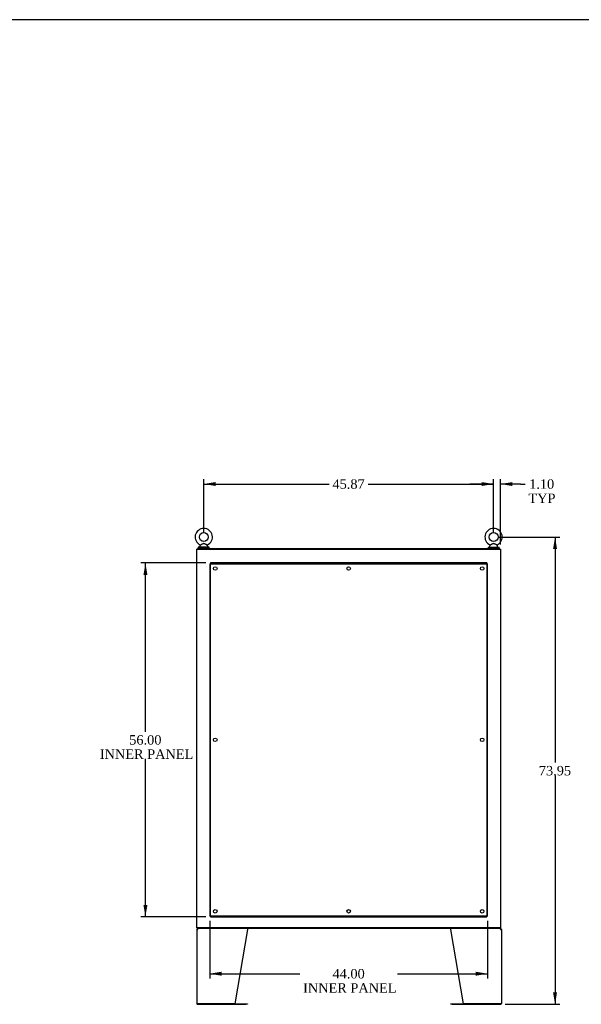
# Model space of a CAD drawing. Header units: inches. Extents: x 1 to 359, y -2 to 239.
# Tile 19 of 24: x 199 to 287, y 83 to 239. Entities that reach past the tile are written whole.
import ezdxf
from ezdxf.enums import TextEntityAlignment as Align
from ezdxf.lldxf.tags import DXFTag

# ---------------------------------------------------------------- set-up
doc = ezdxf.new("R2010")
doc.units = ezdxf.units.IN
doc.header["$MEASUREMENT"] = 0
for name, color, linetype in [('COM43132', 7, 'Continuous'), ('COM55602-3', 7, 'Continuous'), ('COM70112-5', 7, 'Continuous'), ('COM71181-3', 7, 'Continuous'), ('COM71183-5', 7, 'Continuous'), ('Default', 7, 'Continuous'), ('SCS86415', 7, 'Continuous'), ('WAF25377', 7, 'Continuous'), ('WAM254785', 7, 'Continuous')]:
    doc.layers.add(name, color=color, linetype=linetype)
doc.styles.add('SEACAD_Times_New_Roman', font='times.ttf')
tags = doc.linetypes.add('HIDDEN2', pattern=[0.1875, 0.125, -0.0625]).pattern_tags.tags
tags[6:7] = [DXFTag(74, 4), DXFTag(75, 0), DXFTag(340, '0'), DXFTag(46, 0.0), DXFTag(50, 0.0), DXFTag(44, 0.0), DXFTag(45, 0.0)]
tags[4:5] = [DXFTag(74, 4), DXFTag(75, 0), DXFTag(340, '0'), DXFTag(46, 0.0), DXFTag(50, 0.0), DXFTag(44, 0.0), DXFTag(45, 0.0)]
doc.dimstyles.new('HAMMOND_(STH_-_300x200)', dxfattribs={"dimtxt": 1.5, "dimasz": 1.875, "dimexe": 0.75, "dimexo": 0.75, "dimgap": 0.375, "dimtad": 0, "dimtih": 1, "dimtoh": 1, "dimzin": 0, "dimdsep": 46, "dimtxsty": 'SEACAD_Times_New_Roman', "dimblk1": '_SE_FILLED', "dimblk2": '_SE_FILLED', "dimsah": 1, "dimcen": 0.75, "dimadec": 0, "dimazin": 0, "dimtfac": 0.8, "dimtofl": 0, "dimtmove": 0, "dimatfit": 3, "dimfxl": 1, "dimtolj": 1, "dimtzin": 0, "dimarcsym": 0})

# ---------------------------------------------------------------- blocks, each defined once
blk = doc.blocks.new('SE4')
at = {"layer": 'COM43132', "color": 7, "linetype": 'HIDDEN2'}
for p, q in [((228.63, 152.76), (228.63, 97.01)), ((228.63, 152.76), (228.76, 152.76)), ((272.51, 152.89), (228.76, 152.89)), ((228.76, 152.89), (228.76, 152.76)), ((228.76, 97.01), (228.76, 152.76)), ((228.76, 152.76), (272.51, 152.76)), ((228.76, 152.76), (228.82, 152.7)), ((228.76, 152.76), (228.76, 152.76)), ((228.82, 152.7), (228.76, 152.76)), ((228.76, 152.76), (228.76, 152.76)), ((272.51, 152.76), (272.45, 152.7)), ((272.45, 152.7), (272.51, 152.76)), ((272.51, 152.89), (272.51, 152.76)), ((272.51, 152.76), (272.51, 97.01)), ((272.63, 152.76), (272.51, 152.76)), ((272.51, 152.76), (272.51, 152.76)), ((272.51, 152.76), (272.51, 152.76)), ((272.63, 97.01), (272.63, 152.76)), ((228.82, 152.7), (228.82, 152.7)), ((228.82, 152.7), (228.82, 152.7)), ((272.45, 152.7), (272.45, 152.7)), ((272.45, 152.7), (272.45, 152.7)), ((228.63, 97.01), (228.76, 97.01)), ((228.82, 97.07), (228.76, 97.01)), ((228.76, 97.01), (228.82, 97.07)), ((272.51, 97.01), (228.76, 97.01)), ((228.76, 96.89), (228.76, 97.01)), ((228.76, 97.01), (228.76, 97.01)), ((228.76, 97.01), (228.76, 97.01)), ((228.76, 96.89), (272.51, 96.89)), ((228.82, 97.07), (228.82, 97.07)), ((228.82, 97.07), (228.82, 97.07)), ((272.45, 97.07), (272.45, 97.07)), ((272.45, 97.07), (272.45, 97.07)), ((272.45, 97.07), (272.51, 97.01)), ((272.51, 97.01), (272.45, 97.07)), ((272.63, 97.01), (272.51, 97.01)), ((272.51, 96.89), (272.51, 97.01)), ((272.51, 97.01), (272.51, 97.01)), ((272.51, 97.01), (272.51, 97.01))]:
    blk.add_line(p, q, dxfattribs=at)
for centre in [(229.51, 152.01), (250.63, 152.01), (271.76, 152.01), (229.51, 124.89), (271.76, 124.89), (229.51, 97.76), (250.63, 97.76), (271.76, 97.76)]:
    blk.add_circle(centre, 0.281, dxfattribs=at)
for centre, start, end in [((229.47, 154.02), 238.8388, 243.6607), ((227.5, 152.05), 26.3393, 31.1612), ((273.77, 152.05), 148.8388, 153.6607), ((271.8, 154.02), 296.3393, 301.1612), ((229.47, 95.75), 116.3393, 121.1612), ((227.5, 97.72), 328.8388, 333.6607), ((271.8, 95.75), 58.8388, 63.6607), ((273.77, 97.72), 206.3393, 211.1612)]:
    blk.add_arc(centre, 1.48, start, end, dxfattribs=at)
at = {"layer": 'COM55602-3', "color": 7, "linetype": 'Continuous'}
for p, q in [((226.6, 94.9), (226.6, 83.18)), ((226.6, 94.9), (226.74, 94.9)), ((226.71, 94.93), (226.63, 94.98)), ((226.74, 94.95), (226.74, 95.04)), ((226.74, 94.9), (226.74, 94.98)), ((226.74, 94.9), (226.74, 94.9)), ((234.6, 94.9), (232.6, 83.14)), ((234.6, 94.98), (234.6, 94.9)), ((266.81, 94.9), (266.81, 94.98)), ((268.81, 83.14), (266.81, 94.9)), ((274.57, 95.04), (274.61, 95.04)), ((274.66, 95.04), (274.61, 95.04)), ((274.66, 94.95), (274.66, 95.04)), ((274.66, 94.98), (274.66, 94.9)), ((274.66, 94.9), (274.81, 94.9)), ((274.66, 94.9), (274.66, 94.9)), ((274.7, 94.93), (274.78, 94.98)), ((274.81, 94.9), (274.81, 83.18)), ((226.74, 83.14), (226.61, 83.14)), ((226.61, 83.14), (226.74, 83.14)), ((232.6, 83.14), (226.74, 83.14)), ((226.74, 83.14), (234.38, 83.14)), ((226.74, 83.04), (234.38, 83.04)), ((234.38, 83.14), (234.6, 83.14)), ((234.6, 83.04), (234.38, 83.04)), ((234.6, 83.14), (234.6, 83.04)), ((266.81, 83.04), (266.81, 83.14)), ((266.81, 83.14), (267.03, 83.14)), ((267.03, 83.04), (266.81, 83.04)), ((267.03, 83.14), (274.66, 83.14)), ((267.03, 83.04), (274.66, 83.04)), ((274.66, 83.14), (268.81, 83.14)), ((274.66, 83.14), (274.8, 83.14)), ((274.8, 83.14), (274.66, 83.14))]:
    blk.add_line(p, q, dxfattribs=at)
for centre, radius, start, end in [((226.74, 94.9), 0.143, 142.4162, 180), ((226.74, 94.9), 0.143, 90, 142.4162), ((226.74, 94.9), 0.048, 142.4162, 180), ((226.74, 94.9), 0.048, 90.0001, 142.416), ((274.66, 94.9), 0.143, 37.5838, 90), ((274.66, 94.9), 0.048, 37.584, 89.9999), ((274.66, 94.9), 0.048, 0, 37.5838), ((274.66, 94.9), 0.143, 0, 37.5838), ((226.74, 83.18), 0.143, 180, 199.6129), ((226.74, 83.18), 0.143, 199.6129, 270), ((274.66, 83.18), 0.143, 270, 340.3871), ((274.66, 83.18), 0.143, 340.3871, 0)]:
    blk.add_arc(centre, radius, start, end, dxfattribs=at)
for centre, major_axis, start_param, end_param in [((226.74, 83.18), (0.143, 0), 3.141593, 3.483903), ((274.66, 83.18), (-0.143, 0), 2.799282, 3.141593)]:
    blk.add_ellipse(centre, major_axis=major_axis, ratio=0.99836, start_param=start_param, end_param=end_param, dxfattribs=at)
for points in [[(226.74, 94.98), (226.75, 95), (226.76, 95.02), (226.78, 95.04), (226.79, 95.04), (226.8, 95.04)], [(234.59, 95.04), (234.59, 95.04), (234.59, 95.04), (234.6, 95.02), (234.6, 95), (234.6, 94.98)], [(266.81, 94.98), (266.81, 95), (266.81, 95.02), (266.81, 95.04), (266.82, 95.04), (266.82, 95.04)], [(274.61, 95.04), (274.62, 95.04), (274.63, 95.04), (274.65, 95.02), (274.65, 95), (274.66, 94.98)]]:
    blk.add_open_spline(points, degree=3, knots=[0, 0, 0, 0, 0.5, 0.5, 1, 1, 1, 1], dxfattribs=at)
at = {"layer": 'COM70112-5', "color": 7, "linetype": 'Continuous'}
for p, q in [((226.7, 155.17), (274.57, 155.17)), ((226.7, 155.07), (226.7, 155.17)), ((274.57, 155.07), (274.57, 155.17))]:
    blk.add_line(p, q, dxfattribs=at)
at = {"layer": 'COM71181-3', "color": 7, "linetype": 'Continuous'}
for p, q in [((226.6, 155.07), (226.74, 155.07)), ((226.6, 95.14), (226.6, 155.07)), ((226.74, 155.07), (274.52, 155.07)), ((274.52, 155.07), (274.66, 155.07)), ((274.66, 155.07), (274.66, 95.14)), ((226.74, 95.14), (226.6, 95.14)), ((274.52, 95.14), (226.74, 95.14)), ((274.66, 95.14), (274.52, 95.14))]:
    blk.add_line(p, q, dxfattribs=at)
at = {"layer": 'COM71183-5', "color": 7, "linetype": 'Continuous'}
for p, q in [((226.7, 95.14), (226.7, 95.04)), ((274.57, 95.14), (274.57, 95.04)), ((274.57, 95.04), (226.7, 95.04))]:
    blk.add_line(p, q, dxfattribs=at)
at = {"layer": 'SCS86415', "color": 7, "linetype": 'Continuous'}
for p, q in [((227.07, 155.58), (227.07, 155.47)), ((227.15, 155.7), (227.09, 155.62)), ((228.31, 155.62), (228.24, 155.7)), ((228.32, 155.47), (228.32, 155.58)), ((272.94, 155.58), (272.94, 155.47)), ((273.02, 155.7), (272.96, 155.62)), ((274.18, 155.62), (274.12, 155.7)), ((274.19, 155.47), (274.19, 155.58))]:
    blk.add_line(p, q, dxfattribs=at)
for centre in [(227.7, 156.99), (273.57, 156.99)]:
    blk.add_circle(centre, 0.704, dxfattribs=at)
for centre, radius, start, end in [((227.7, 156.99), 1.37, 90, 245.9729), ((227.7, 156.99), 1.37, 293.9968, 90), ((273.57, 156.99), 1.37, 90, 245.9729), ((273.57, 156.99), 1.37, 293.9968, 90), ((227.13, 155.58), 0.06, 140.3214, 180), ((227.13, 155.47), 0.06, 180, 270), ((228.27, 155.72), 0.03, 118.4473, 242.1084), ((228.26, 155.47), 0.06, 270, 0), ((228.26, 155.58), 0.06, 0, 39.6786), ((273, 155.58), 0.06, 140.3214, 180), ((273, 155.47), 0.06, 180, 270), ((274.14, 155.72), 0.03, 118.4473, 242.1084), ((274.13, 155.47), 0.06, 270, 0), ((274.13, 155.58), 0.06, 0, 39.6786)]:
    blk.add_arc(centre, radius, start, end, dxfattribs=at)
for points, knots in [([(227.14, 155.75), (227.14, 155.75), (227.14, 155.75), (227.14, 155.75), (227.17, 155.76), (227.24, 155.8), (227.29, 155.82), (227.4, 155.88), (227.46, 155.9), (227.58, 155.95), (227.64, 155.97), (227.74, 155.97), (227.77, 155.96), (227.83, 155.95), (227.86, 155.93), (227.95, 155.9), (228.01, 155.87), (228.11, 155.82), (228.16, 155.79), (228.24, 155.76), (228.26, 155.75), (228.25, 155.75), (228.25, 155.75), (228.25, 155.75)], [0.4346058, 0.4346058, 0.4346058, 0.4346058, 0.4375, 0.4375, 0.5, 0.5, 0.5625, 0.5625, 0.625, 0.625, 0.6875, 0.6875, 0.71875, 0.71875, 0.75, 0.75, 0.8125, 0.8125, 0.875, 0.875, 0.9375, 0.9375, 0.9436464, 0.9436464, 0.9436464, 0.9436464]), ([(228.24, 155.7), (228.24, 155.7), (228.23, 155.71), (228.16, 155.74), (228.11, 155.77), (228.04, 155.81), (228.01, 155.83), (227.95, 155.86), (227.93, 155.87), (227.87, 155.9), (227.84, 155.92), (227.78, 155.94), (227.75, 155.95), (227.68, 155.95), (227.65, 155.95), (227.59, 155.93), (227.56, 155.92), (227.47, 155.88), (227.41, 155.85), (227.31, 155.79), (227.26, 155.76), (227.18, 155.72), (227.15, 155.7), (227.15, 155.7), (227.15, 155.7), (227.15, 155.7)], [0.0683017, 0.0683017, 0.0683017, 0.0683017, 0.125, 0.125, 0.1875, 0.1875, 0.21875, 0.21875, 0.25, 0.25, 0.28125, 0.28125, 0.3125, 0.3125, 0.34375, 0.34375, 0.375, 0.375, 0.4375, 0.4375, 0.5, 0.5, 0.5625, 0.5625, 0.5685641, 0.5685641, 0.5685641, 0.5685641]), ([(273.01, 155.75), (273.01, 155.75), (273.01, 155.75), (273.01, 155.75), (273.04, 155.76), (273.12, 155.8), (273.17, 155.82), (273.28, 155.88), (273.33, 155.9), (273.45, 155.95), (273.51, 155.97), (273.61, 155.97), (273.64, 155.96), (273.71, 155.95), (273.74, 155.93), (273.82, 155.9), (273.88, 155.87), (273.99, 155.82), (274.04, 155.79), (274.11, 155.76), (274.13, 155.75), (274.13, 155.75), (274.13, 155.75), (274.13, 155.75)], [0.4346058, 0.4346058, 0.4346058, 0.4346058, 0.4375, 0.4375, 0.5, 0.5, 0.5625, 0.5625, 0.625, 0.625, 0.6875, 0.6875, 0.71875, 0.71875, 0.75, 0.75, 0.8125, 0.8125, 0.875, 0.875, 0.9375, 0.9375, 0.9436464, 0.9436464, 0.9436464, 0.9436464]), ([(274.12, 155.7), (274.12, 155.7), (274.1, 155.71), (274.03, 155.74), (273.99, 155.77), (273.91, 155.81), (273.88, 155.83), (273.83, 155.86), (273.8, 155.87), (273.74, 155.9), (273.71, 155.92), (273.65, 155.94), (273.62, 155.95), (273.55, 155.95), (273.52, 155.95), (273.46, 155.93), (273.43, 155.92), (273.34, 155.88), (273.29, 155.85), (273.18, 155.79), (273.13, 155.76), (273.05, 155.72), (273.03, 155.7), (273.02, 155.7), (273.02, 155.7), (273.02, 155.7)], [0.0683017, 0.0683017, 0.0683017, 0.0683017, 0.125, 0.125, 0.1875, 0.1875, 0.21875, 0.21875, 0.25, 0.25, 0.28125, 0.28125, 0.3125, 0.3125, 0.34375, 0.34375, 0.375, 0.375, 0.4375, 0.4375, 0.5, 0.5, 0.5625, 0.5625, 0.5685641, 0.5685641, 0.5685641, 0.5685641])]:
    blk.add_open_spline(points, degree=3, knots=knots, dxfattribs=at)
at = {"layer": 'WAF25377', "color": 7, "linetype": 'Continuous'}
for p, q in [((228.57, 155.41), (226.82, 155.41)), ((226.82, 155.41), (226.82, 155.29)), ((228.57, 155.29), (226.82, 155.29)), ((228.57, 155.29), (228.57, 155.41)), ((272.69, 155.41), (274.44, 155.41)), ((272.69, 155.41), (272.69, 155.29)), ((272.69, 155.29), (274.44, 155.29)), ((274.44, 155.29), (274.44, 155.41))]:
    blk.add_line(p, q, dxfattribs=at)
at = {"layer": 'WAM254785', "color": 7, "linetype": 'Continuous'}
for p, q in [((226.95, 155.29), (226.95, 155.17)), ((228.45, 155.17), (228.45, 155.29)), ((272.82, 155.29), (272.82, 155.17)), ((274.32, 155.17), (274.32, 155.29))]:
    blk.add_line(p, q, dxfattribs=at)
blk = doc.blocks.new('DMBLK3568')
at = {"layer": 'Default', "linetype": 'Continuous'}
for points in [[(229.57, 165.69), (227.7, 165.38), (229.57, 165.07)], [(271.69, 165.69), (271.69, 165.07), (273.57, 165.38)]]:
    blk.add_hatch(color=7, dxfattribs=at).paths.add_polyline_path(points)
at = {"layer": 'Default', "color": 7, "linetype": 'Continuous'}
for p, q in [((227.7, 157.74), (227.7, 166.13)), ((227.7, 165.38), (247.55, 165.38)), ((253.72, 165.38), (273.57, 165.38)), ((273.57, 157.74), (273.57, 166.13))]:
    blk.add_line(p, q, dxfattribs=at)
at = {"layer": 'Default', "color": 7, "linetype": 'Continuous', "style": 'SEACAD_Times_New_Roman'}
blk.add_text('45.87', height=1.5, dxfattribs=at).set_placement((248.07, 166.13), align=Align.TOP_LEFT)
blk = doc.blocks.new('_SE_FILLED')
at = {"color": 0}
blk.add_line((0, 0), (-1, 0), dxfattribs=at)
blk.add_solid([(0, 0), (-1, -0.1665), (-1, 0.1665), (0, 0)], dxfattribs=at)
blk = doc.blocks.new('DMBLK3569')
at = {"layer": 'Default', "linetype": 'Continuous'}
for points in [[(218.15, 151.01), (218.78, 151.01), (218.46, 152.89)], [(218.15, 98.76), (218.46, 96.89), (218.78, 98.76)]]:
    blk.add_hatch(color=7, dxfattribs=at).paths.add_polyline_path(points)
at = {"layer": 'Default', "color": 7, "linetype": 'Continuous'}
for p, q in [((228.01, 152.89), (217.71, 152.89)), ((218.46, 126.16), (218.46, 152.89)), ((218.46, 96.89), (218.46, 121.89)), ((228.01, 96.89), (217.71, 96.89))]:
    blk.add_line(p, q, dxfattribs=at)
at = {"layer": 'Default', "color": 7, "linetype": 'Continuous', "style": 'SEACAD_Times_New_Roman'}
for s, p in [('56.00', (215.9, 125.64)), ('INNER PANEL', (211.25, 123.39))]:
    blk.add_text(s, height=1.5, dxfattribs=at).set_placement(p, align=Align.TOP_LEFT)
blk = doc.blocks.new('DMBLK3570')
at = {"layer": 'Default', "linetype": 'Continuous'}
for points in [[(230.51, 87.57), (230.51, 88.19), (228.63, 87.88)], [(270.76, 87.57), (272.63, 87.88), (270.76, 88.19)]]:
    blk.add_hatch(color=7, dxfattribs=at).paths.add_polyline_path(points)
at = {"layer": 'Default', "color": 7, "linetype": 'Continuous'}
for p, q in [((228.63, 96.26), (228.63, 87.13)), ((272.63, 96.26), (272.63, 87.13)), ((228.63, 87.88), (242.89, 87.88)), ((258.38, 87.88), (272.63, 87.88))]:
    blk.add_line(p, q, dxfattribs=at)
at = {"layer": 'Default', "color": 7, "linetype": 'Continuous', "style": 'SEACAD_Times_New_Roman'}
for s, p in [('44.00', (248.08, 88.63)), ('INNER PANEL', (243.42, 86.38))]:
    blk.add_text(s, height=1.5, dxfattribs=at).set_placement(p, align=Align.TOP_LEFT)
blk = doc.blocks.new('DMBLK3592')
at = {"layer": 'Default', "linetype": 'Continuous'}
for points in [[(271.69, 165.69), (271.69, 165.07), (273.57, 165.38)], [(276.54, 165.69), (274.66, 165.38), (276.54, 165.07)]]:
    blk.add_hatch(color=7, dxfattribs=at).paths.add_polyline_path(points)
at = {"layer": 'Default', "color": 7, "linetype": 'Continuous'}
for p, q in [((273.57, 165.38), (269.82, 165.38)), ((273.57, 157.74), (273.57, 166.13)), ((274.66, 155.82), (274.66, 166.13)), ((277.82, 165.38), (274.66, 165.38)), ((277.82, 165.38), (278.57, 165.38))]:
    blk.add_line(p, q, dxfattribs=at)
at = {"layer": 'Default', "color": 7, "linetype": 'Continuous', "style": 'SEACAD_Times_New_Roman'}
for s, p in [('1.10', (279.2, 166.13)), ('TYP', (279.09, 163.88))]:
    blk.add_text(s, height=1.5, dxfattribs=at).set_placement(p, align=Align.TOP_LEFT)
blk = doc.blocks.new('DMBLK3593')
at = {"layer": 'Default', "linetype": 'Continuous'}
for points in [[(283.61, 155.12), (283.3, 156.99), (282.99, 155.12)], [(283.61, 84.92), (282.99, 84.92), (283.3, 83.04)]]:
    blk.add_hatch(color=7, dxfattribs=at).paths.add_polyline_path(points)
at = {"layer": 'Default', "color": 7, "linetype": 'Continuous'}
for p, q in [((274.32, 156.99), (284.05, 156.99)), ((283.3, 156.99), (283.3, 121.29)), ((283.3, 119.27), (283.3, 83.04)), ((275.41, 83.04), (284.05, 83.04))]:
    blk.add_line(p, q, dxfattribs=at)
at = {"layer": 'Default', "color": 7, "linetype": 'Continuous', "style": 'SEACAD_Times_New_Roman'}
blk.add_text('73.95', height=1.5, dxfattribs=at).set_placement((280.74, 120.77), align=Align.TOP_LEFT)
blk = doc.blocks.new('BORDER')
at = {"layer": 'Default', "color": 7, "linetype": 'Continuous'}
blk.add_line((0, 27.86), (-41.86, 27.86), dxfattribs=at)

msp = doc.modelspace()

# ---------------------------------------------------------------- block references
at = {"layer": 'Default', "color": 7, "xscale": 8.55, "yscale": 8.55, "zscale": 8.55}
msp.add_blockref('BORDER', (359.223, 0.67), dxfattribs=at)
at = {"layer": 'Default'}
msp.add_blockref('SE4', (0, 0), dxfattribs=at)

# ---------------------------------------------------------------- dimensions: what is measured, and where the dimension line sits
at = {"layer": 'Default', "color": 7, "linetype": 'Continuous'}
for base, p1, p2, angle, text, picture, middle, dimtype in [((227.696, 165.379), (227.696, 156.994), (273.569, 156.994), 0, '\\A1;<>', 'DMBLK3568', (250.633, 165.379), 161), ((283.298, 83.04), (273.569, 156.994), (274.664, 83.04), 90, '\\A1;<>', 'DMBLK3593', (283.298, 120.017), 160), ((218.464, 96.885), (228.76, 96.885), (228.76, 152.885), 90, '\\A1;<>\\PINNER PANEL', 'DMBLK3569', (218.464, 124.885), 161)]:
    dim = msp.add_linear_dim(base=base, p1=p1, p2=p2, angle=angle, text=text, dimstyle='HAMMOND_(STH_-_300x200)', dxfattribs=at)
    dim.commit()
    dim.dimension.update_dxf_attribs({"geometry": picture, "text_midpoint": middle, "dimtype": dimtype})
dim = msp.add_linear_dim(base=(273.569416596, 165.379251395), p1=(274.664416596, 155.070155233), p2=(273.569416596, 156.994253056), text='\\A1;<>\\PTYP', dimstyle='HAMMOND_(STH_-_300x200)', override={"dimtmove": 1}, dxfattribs=at)
dim.commit()
dim.dimension.update_dxf_attribs({"geometry": 'DMBLK3592', "text_midpoint": (278.565804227, 165.379251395), "dimtype": 160})
dim = msp.add_linear_dim(base=(272.635, 87.879), p1=(228.635, 152.76), p2=(272.635, 97.01), text='\\A1;<>\\PINNER PANEL', dimstyle='HAMMOND_(STH_-_300x200)', dxfattribs=at)
dim.commit()
dim.dimension.update_dxf_attribs({"geometry": 'DMBLK3570', "text_midpoint": (250.635, 87.879), "dimtype": 160})

doc.saveas('drawing.dxf')
